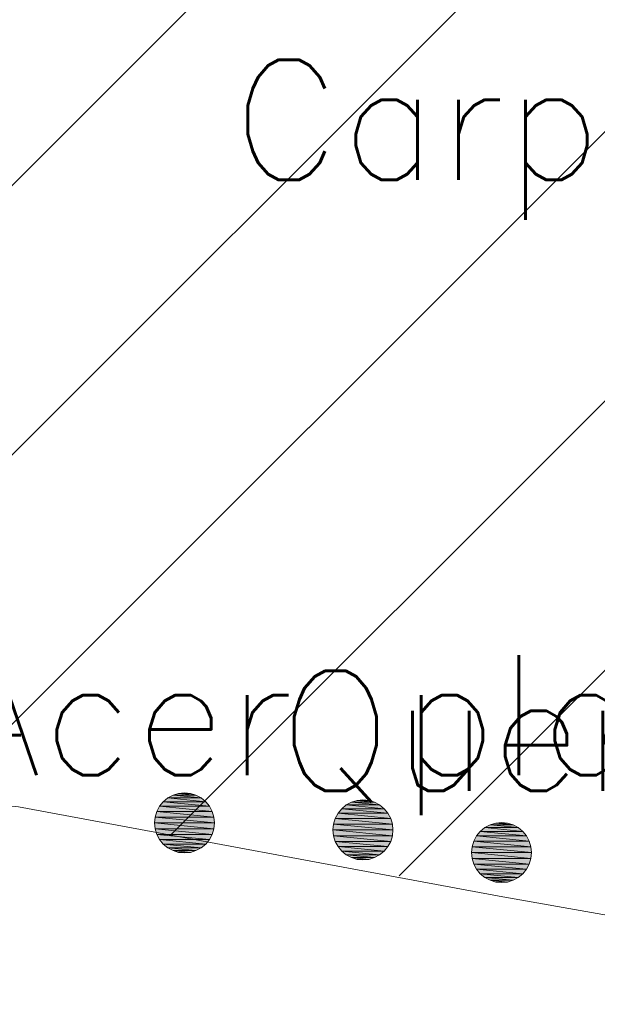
# Model space of a CAD drawing. Header units: metres. Extents: x 102852 to 106916, y 385458 to 392749.
# Tile 24 of 68: x 104682.75 to 104687.56, y 386153.01 to 386161.22. Entities that reach past the tile are written whole.
import ezdxf
from ezdxf.enums import TextEntityAlignment as Align

# ---------------------------------------------------------------- set-up
doc = ezdxf.new("R2010")
doc.units = ezdxf.units.M
for name, color, linetype, lineweight in [('0-BEPLANTING', 14, 'Continuous', 30), ('0-GRAS OM SPORTVELDEN', 2, 'Continuous', 30), ('B-WE-GR-STRUIK-G', 90, 'Continuous', 13), ('Bomen', 84, 'Continuous', 0), ('Boomsoort', 10, 'Continuous', 0)]:
    doc.layers.add(name, color=color, linetype=linetype, lineweight=lineweight)
doc.styles.add('Style-txt', font='txt.shx')

# ---------------------------------------------------------------- blocks, each defined once
blk = doc.blocks.new('MPOLYGON_559')
at = {"layer": 'Bomen', "flags": 128}
for points in [[(104685.4723, 386154.672), (104685.4344, 386154.6409), (104685.788, 386154.6409)], [(104685.5155, 386154.6951), (104685.4723, 386154.672), (104685.7501, 386154.672)], [(104685.4723, 386154.672), (104685.7501, 386154.672), (104685.788, 386154.6409)], [(104685.5624, 386154.7093), (104685.5155, 386154.6951), (104685.7069, 386154.6951)], [(104685.5155, 386154.6951), (104685.7069, 386154.6951), (104685.7501, 386154.672)], [(104685.6112, 386154.7141), (104685.5624, 386154.7093), (104685.66, 386154.7093)], [(104685.5624, 386154.7093), (104685.66, 386154.7093), (104685.7069, 386154.6951)], [(104685.4033, 386154.603), (104685.3802, 386154.5598), (104685.8422, 386154.5598)], [(104685.4344, 386154.6409), (104685.4033, 386154.603), (104685.8191, 386154.603)], [(104685.4033, 386154.603), (104685.8191, 386154.603), (104685.8422, 386154.5598)], [(104685.4344, 386154.6409), (104685.788, 386154.6409), (104685.8191, 386154.603)], [(104685.366, 386154.5129), (104685.3612, 386154.4641), (104685.8612, 386154.4641)], [(104685.3802, 386154.5598), (104685.366, 386154.5129), (104685.8564, 386154.5129)], [(104685.366, 386154.5129), (104685.8564, 386154.5129), (104685.8612, 386154.4641)], [(104685.3802, 386154.5598), (104685.8422, 386154.5598), (104685.8564, 386154.5129)], [(104685.3612, 386154.4641), (104685.366, 386154.4153), (104685.8564, 386154.4153)], [(104685.3612, 386154.4641), (104685.8612, 386154.4641), (104685.8564, 386154.4153)], [(104685.366, 386154.4153), (104685.3802, 386154.3684), (104685.8422, 386154.3684)], [(104685.366, 386154.4153), (104685.8564, 386154.4153), (104685.8422, 386154.3684)], [(104685.3802, 386154.3684), (104685.4033, 386154.3252), (104685.8191, 386154.3252)], [(104685.3802, 386154.3684), (104685.8422, 386154.3684), (104685.8191, 386154.3252)], [(104685.4033, 386154.3252), (104685.4344, 386154.2873), (104685.788, 386154.2873)], [(104685.4033, 386154.3252), (104685.8191, 386154.3252), (104685.788, 386154.2873)], [(104685.4344, 386154.2873), (104685.4723, 386154.2562), (104685.7501, 386154.2562)], [(104685.4344, 386154.2873), (104685.788, 386154.2873), (104685.7501, 386154.2562)], [(104685.4723, 386154.2562), (104685.5155, 386154.2331), (104685.7069, 386154.2331)], [(104685.4723, 386154.2562), (104685.7501, 386154.2562), (104685.7069, 386154.2331)], [(104685.5155, 386154.2331), (104685.5624, 386154.2189), (104685.66, 386154.2189)], [(104685.5155, 386154.2331), (104685.7069, 386154.2331), (104685.66, 386154.2189)], [(104685.5624, 386154.2189), (104685.66, 386154.2189), (104685.6112, 386154.2141)]]:
    blk.add_lwpolyline(points, close=True, dxfattribs=at)
at = {"layer": 'Bomen', "color": 74, "true_color": 0x55aa00, "flags": 128}
for points in [[(104685.4344, 386154.6409), (104685.4723, 386154.672)], [(104685.4723, 386154.672), (104685.5155, 386154.6951)], [(104685.5155, 386154.6951), (104685.5624, 386154.7093)], [(104685.5624, 386154.7093), (104685.6112, 386154.7141)], [(104685.6112, 386154.7141), (104685.66, 386154.7093)], [(104685.66, 386154.7093), (104685.7069, 386154.6951)], [(104685.7069, 386154.6951), (104685.7501, 386154.672)], [(104685.7501, 386154.672), (104685.788, 386154.6409)], [(104685.3802, 386154.5598), (104685.4033, 386154.603)], [(104685.4033, 386154.603), (104685.4344, 386154.6409)], [(104685.788, 386154.6409), (104685.8191, 386154.603)], [(104685.8191, 386154.603), (104685.8422, 386154.5598)], [(104685.3612, 386154.4641), (104685.366, 386154.5129)], [(104685.366, 386154.5129), (104685.3802, 386154.5598)], [(104685.8422, 386154.5598), (104685.8564, 386154.5129)], [(104685.8564, 386154.5129), (104685.8612, 386154.4641)], [(104685.366, 386154.4153), (104685.3612, 386154.4641)], [(104685.8612, 386154.4641), (104685.8564, 386154.4153)], [(104685.3802, 386154.3684), (104685.366, 386154.4153)], [(104685.4033, 386154.3252), (104685.3802, 386154.3684)], [(104685.8422, 386154.3684), (104685.8191, 386154.3252)], [(104685.8564, 386154.4153), (104685.8422, 386154.3684)], [(104685.4344, 386154.2873), (104685.4033, 386154.3252)], [(104685.4723, 386154.2562), (104685.4344, 386154.2873)], [(104685.788, 386154.2873), (104685.7501, 386154.2562)], [(104685.8191, 386154.3252), (104685.788, 386154.2873)], [(104685.5155, 386154.2331), (104685.4723, 386154.2562)], [(104685.5624, 386154.2189), (104685.5155, 386154.2331)], [(104685.6112, 386154.2141), (104685.5624, 386154.2189)], [(104685.66, 386154.2189), (104685.6112, 386154.2141)], [(104685.7069, 386154.2331), (104685.66, 386154.2189)], [(104685.7501, 386154.2562), (104685.7069, 386154.2331)]]:
    blk.add_lwpolyline(points, dxfattribs=at)
at = {"layer": 'Bomen'}
for points in [[(104685.4723, 386154.672), (104685.4344, 386154.6409), (104685.788, 386154.6409)], [(104685.5155, 386154.6951), (104685.4723, 386154.672), (104685.7501, 386154.672)], [(104685.4723, 386154.672), (104685.7501, 386154.672), (104685.788, 386154.6409)], [(104685.5624, 386154.7093), (104685.5155, 386154.6951), (104685.7069, 386154.6951)], [(104685.5155, 386154.6951), (104685.7069, 386154.6951), (104685.7501, 386154.672)], [(104685.6112, 386154.7141), (104685.5624, 386154.7093), (104685.66, 386154.7093)], [(104685.5624, 386154.7093), (104685.66, 386154.7093), (104685.7069, 386154.6951)], [(104685.4033, 386154.603), (104685.3802, 386154.5598), (104685.8422, 386154.5598)], [(104685.4344, 386154.6409), (104685.4033, 386154.603), (104685.8191, 386154.603)], [(104685.4033, 386154.603), (104685.8191, 386154.603), (104685.8422, 386154.5598)], [(104685.4344, 386154.6409), (104685.788, 386154.6409), (104685.8191, 386154.603)], [(104685.366, 386154.5129), (104685.3612, 386154.4641), (104685.8612, 386154.4641)], [(104685.3802, 386154.5598), (104685.366, 386154.5129), (104685.8564, 386154.5129)], [(104685.366, 386154.5129), (104685.8564, 386154.5129), (104685.8612, 386154.4641)], [(104685.3802, 386154.5598), (104685.8422, 386154.5598), (104685.8564, 386154.5129)]]:
    blk.add_solid(points, dxfattribs=at)
at = {"layer": 'Bomen', "extrusion": (0, 0, -1)}
for points in [[(-104685.3612, 386154.4641), (-104685.366, 386154.4153), (-104685.8564, 386154.4153)], [(-104685.3612, 386154.4641), (-104685.8612, 386154.4641), (-104685.8564, 386154.4153)], [(-104685.366, 386154.4153), (-104685.3802, 386154.3684), (-104685.8422, 386154.3684)], [(-104685.366, 386154.4153), (-104685.8564, 386154.4153), (-104685.8422, 386154.3684)], [(-104685.3802, 386154.3684), (-104685.4033, 386154.3252), (-104685.8191, 386154.3252)], [(-104685.3802, 386154.3684), (-104685.8422, 386154.3684), (-104685.8191, 386154.3252)], [(-104685.4033, 386154.3252), (-104685.4344, 386154.2873), (-104685.788, 386154.2873)], [(-104685.4033, 386154.3252), (-104685.8191, 386154.3252), (-104685.788, 386154.2873)], [(-104685.4344, 386154.2873), (-104685.4723, 386154.2562), (-104685.7501, 386154.2562)], [(-104685.4344, 386154.2873), (-104685.788, 386154.2873), (-104685.7501, 386154.2562)], [(-104685.4723, 386154.2562), (-104685.5155, 386154.2331), (-104685.7069, 386154.2331)], [(-104685.4723, 386154.2562), (-104685.7501, 386154.2562), (-104685.7069, 386154.2331)], [(-104685.5155, 386154.2331), (-104685.5624, 386154.2189), (-104685.66, 386154.2189)], [(-104685.5155, 386154.2331), (-104685.7069, 386154.2331), (-104685.66, 386154.2189)], [(-104685.5624, 386154.2189), (-104685.66, 386154.2189), (-104685.6112, 386154.2141)]]:
    blk.add_solid(points, dxfattribs=at)
blk = doc.blocks.new('MPOLYGON_560')
at = {"layer": 'Bomen', "flags": 128}
for points in [[(104684.0285, 386154.7533), (104683.9852, 386154.7302), (104684.263, 386154.7302)], [(104684.0754, 386154.7675), (104684.0285, 386154.7533), (104684.2198, 386154.7533)], [(104684.0285, 386154.7533), (104684.2198, 386154.7533), (104684.263, 386154.7302)], [(104684.1241, 386154.7723), (104684.0754, 386154.7675), (104684.1729, 386154.7675)], [(104684.0754, 386154.7675), (104684.1729, 386154.7675), (104684.2198, 386154.7533)], [(104683.9473, 386154.6991), (104683.9163, 386154.6612), (104684.332, 386154.6612)], [(104683.9852, 386154.7302), (104683.9473, 386154.6991), (104684.3009, 386154.6991)], [(104683.9473, 386154.6991), (104684.3009, 386154.6991), (104684.332, 386154.6612)], [(104683.9852, 386154.7302), (104684.263, 386154.7302), (104684.3009, 386154.6991)], [(104683.8932, 386154.618), (104683.8789, 386154.5711), (104684.3693, 386154.5711)], [(104683.9163, 386154.6612), (104683.8932, 386154.618), (104684.3551, 386154.618)], [(104683.8932, 386154.618), (104684.3551, 386154.618), (104684.3693, 386154.5711)], [(104683.9163, 386154.6612), (104684.332, 386154.6612), (104684.3551, 386154.618)], [(104683.8789, 386154.5711), (104683.8741, 386154.5223), (104684.3741, 386154.5223)], [(104683.8741, 386154.5223), (104683.8789, 386154.4736), (104684.3693, 386154.4736)], [(104683.8741, 386154.5223), (104684.3741, 386154.5223), (104684.3693, 386154.4736)], [(104683.8789, 386154.5711), (104684.3693, 386154.5711), (104684.3741, 386154.5223)], [(104683.8789, 386154.4736), (104683.8932, 386154.4267), (104684.3551, 386154.4267)], [(104683.8789, 386154.4736), (104684.3693, 386154.4736), (104684.3551, 386154.4267)], [(104683.8932, 386154.4267), (104683.9163, 386154.3834), (104684.332, 386154.3834)], [(104683.8932, 386154.4267), (104684.3551, 386154.4267), (104684.332, 386154.3834)], [(104683.9163, 386154.3834), (104683.9473, 386154.3456), (104684.3009, 386154.3456)], [(104683.9163, 386154.3834), (104684.332, 386154.3834), (104684.3009, 386154.3456)], [(104683.9473, 386154.3456), (104683.9852, 386154.3145), (104684.263, 386154.3145)], [(104683.9473, 386154.3456), (104684.3009, 386154.3456), (104684.263, 386154.3145)], [(104683.9852, 386154.3145), (104684.0285, 386154.2914), (104684.2198, 386154.2914)], [(104683.9852, 386154.3145), (104684.263, 386154.3145), (104684.2198, 386154.2914)], [(104684.0285, 386154.2914), (104684.0754, 386154.2771), (104684.1729, 386154.2771)], [(104684.0285, 386154.2914), (104684.2198, 386154.2914), (104684.1729, 386154.2771)], [(104684.0754, 386154.2771), (104684.1729, 386154.2771), (104684.1241, 386154.2723)]]:
    blk.add_lwpolyline(points, close=True, dxfattribs=at)
at = {"layer": 'Bomen', "color": 74, "true_color": 0x55aa00, "flags": 128}
for points in [[(104683.9852, 386154.7302), (104684.0285, 386154.7533)], [(104684.0285, 386154.7533), (104684.0754, 386154.7675)], [(104684.0754, 386154.7675), (104684.1241, 386154.7723)], [(104684.1241, 386154.7723), (104684.1729, 386154.7675)], [(104684.1729, 386154.7675), (104684.2198, 386154.7533)], [(104684.2198, 386154.7533), (104684.263, 386154.7302)], [(104683.9163, 386154.6612), (104683.9473, 386154.6991)], [(104683.9473, 386154.6991), (104683.9852, 386154.7302)], [(104684.263, 386154.7302), (104684.3009, 386154.6991)], [(104684.3009, 386154.6991), (104684.332, 386154.6612)], [(104683.8789, 386154.5711), (104683.8932, 386154.618)], [(104683.8932, 386154.618), (104683.9163, 386154.6612)], [(104684.332, 386154.6612), (104684.3551, 386154.618)], [(104684.3551, 386154.618), (104684.3693, 386154.5711)], [(104683.8741, 386154.5223), (104683.8789, 386154.5711)], [(104683.8789, 386154.4736), (104683.8741, 386154.5223)], [(104684.3693, 386154.5711), (104684.3741, 386154.5223)], [(104684.3741, 386154.5223), (104684.3693, 386154.4736)], [(104683.8932, 386154.4267), (104683.8789, 386154.4736)], [(104683.9163, 386154.3834), (104683.8932, 386154.4267)], [(104684.3551, 386154.4267), (104684.332, 386154.3834)], [(104684.3693, 386154.4736), (104684.3551, 386154.4267)], [(104683.9473, 386154.3456), (104683.9163, 386154.3834)], [(104683.9852, 386154.3145), (104683.9473, 386154.3456)], [(104684.3009, 386154.3456), (104684.263, 386154.3145)], [(104684.332, 386154.3834), (104684.3009, 386154.3456)], [(104684.0285, 386154.2914), (104683.9852, 386154.3145)], [(104684.0754, 386154.2771), (104684.0285, 386154.2914)], [(104684.1241, 386154.2723), (104684.0754, 386154.2771)], [(104684.1729, 386154.2771), (104684.1241, 386154.2723)], [(104684.2198, 386154.2914), (104684.1729, 386154.2771)], [(104684.263, 386154.3145), (104684.2198, 386154.2914)]]:
    blk.add_lwpolyline(points, dxfattribs=at)
at = {"layer": 'Bomen'}
for points in [[(104684.0285, 386154.7533), (104683.9852, 386154.7302), (104684.263, 386154.7302)], [(104684.0754, 386154.7675), (104684.0285, 386154.7533), (104684.2198, 386154.7533)], [(104684.0285, 386154.7533), (104684.2198, 386154.7533), (104684.263, 386154.7302)], [(104684.1241, 386154.7723), (104684.0754, 386154.7675), (104684.1729, 386154.7675)], [(104684.0754, 386154.7675), (104684.1729, 386154.7675), (104684.2198, 386154.7533)], [(104683.9473, 386154.6991), (104683.9163, 386154.6612), (104684.332, 386154.6612)], [(104683.9852, 386154.7302), (104683.9473, 386154.6991), (104684.3009, 386154.6991)], [(104683.9473, 386154.6991), (104684.3009, 386154.6991), (104684.332, 386154.6612)], [(104683.9852, 386154.7302), (104684.263, 386154.7302), (104684.3009, 386154.6991)], [(104683.8932, 386154.618), (104683.8789, 386154.5711), (104684.3693, 386154.5711)], [(104683.9163, 386154.6612), (104683.8932, 386154.618), (104684.3551, 386154.618)], [(104683.8932, 386154.618), (104684.3551, 386154.618), (104684.3693, 386154.5711)], [(104683.9163, 386154.6612), (104684.332, 386154.6612), (104684.3551, 386154.618)], [(104683.8789, 386154.5711), (104683.8741, 386154.5223), (104684.3741, 386154.5223)], [(104683.8789, 386154.5711), (104684.3693, 386154.5711), (104684.3741, 386154.5223)]]:
    blk.add_solid(points, dxfattribs=at)
at = {"layer": 'Bomen', "extrusion": (0, 0, -1)}
for points in [[(-104683.8741, 386154.5223), (-104683.8789, 386154.4736), (-104684.3693, 386154.4736)], [(-104683.8741, 386154.5223), (-104684.3741, 386154.5223), (-104684.3693, 386154.4736)], [(-104683.8789, 386154.4736), (-104683.8932, 386154.4267), (-104684.3551, 386154.4267)], [(-104683.8789, 386154.4736), (-104684.3693, 386154.4736), (-104684.3551, 386154.4267)], [(-104683.8932, 386154.4267), (-104683.9163, 386154.3834), (-104684.332, 386154.3834)], [(-104683.8932, 386154.4267), (-104684.3551, 386154.4267), (-104684.332, 386154.3834)], [(-104683.9163, 386154.3834), (-104683.9473, 386154.3456), (-104684.3009, 386154.3456)], [(-104683.9163, 386154.3834), (-104684.332, 386154.3834), (-104684.3009, 386154.3456)], [(-104683.9473, 386154.3456), (-104683.9852, 386154.3145), (-104684.263, 386154.3145)], [(-104683.9473, 386154.3456), (-104684.3009, 386154.3456), (-104684.263, 386154.3145)], [(-104683.9852, 386154.3145), (-104684.0285, 386154.2914), (-104684.2198, 386154.2914)], [(-104683.9852, 386154.3145), (-104684.263, 386154.3145), (-104684.2198, 386154.2914)], [(-104684.0285, 386154.2914), (-104684.0754, 386154.2771), (-104684.1729, 386154.2771)], [(-104684.0285, 386154.2914), (-104684.2198, 386154.2914), (-104684.1729, 386154.2771)], [(-104684.0754, 386154.2771), (-104684.1729, 386154.2771), (-104684.1241, 386154.2723)]]:
    blk.add_solid(points, dxfattribs=at)
blk = doc.blocks.new('MPOLYGON_685')
at = {"layer": 'Bomen', "flags": 128}
for points in [[(104686.6698, 386154.506), (104686.6265, 386154.4829), (104686.9043, 386154.4829)], [(104686.7167, 386154.5202), (104686.6698, 386154.506), (104686.8611, 386154.506)], [(104686.6698, 386154.506), (104686.8611, 386154.506), (104686.9043, 386154.4829)], [(104686.7654, 386154.525), (104686.7167, 386154.5202), (104686.8142, 386154.5202)], [(104686.7167, 386154.5202), (104686.8142, 386154.5202), (104686.8611, 386154.506)], [(104686.5887, 386154.4518), (104686.5576, 386154.4139), (104686.9733, 386154.4139)], [(104686.6265, 386154.4829), (104686.5887, 386154.4518), (104686.9422, 386154.4518)], [(104686.5887, 386154.4518), (104686.9422, 386154.4518), (104686.9733, 386154.4139)], [(104686.6265, 386154.4829), (104686.9043, 386154.4829), (104686.9422, 386154.4518)], [(104686.5345, 386154.3707), (104686.5202, 386154.3238), (104687.0106, 386154.3238)], [(104686.5576, 386154.4139), (104686.5345, 386154.3707), (104686.9964, 386154.3707)], [(104686.5345, 386154.3707), (104686.9964, 386154.3707), (104687.0106, 386154.3238)], [(104686.5576, 386154.4139), (104686.9733, 386154.4139), (104686.9964, 386154.3707)], [(104686.5202, 386154.3238), (104686.5154, 386154.275), (104687.0154, 386154.275)], [(104686.5154, 386154.275), (104686.5202, 386154.2262), (104687.0106, 386154.2262)], [(104686.5154, 386154.275), (104687.0154, 386154.275), (104687.0106, 386154.2262)], [(104686.5202, 386154.3238), (104687.0106, 386154.3238), (104687.0154, 386154.275)], [(104686.5202, 386154.2262), (104686.5345, 386154.1793), (104686.9964, 386154.1793)], [(104686.5202, 386154.2262), (104687.0106, 386154.2262), (104686.9964, 386154.1793)], [(104686.5345, 386154.1793), (104686.5576, 386154.1361), (104686.9733, 386154.1361)], [(104686.5345, 386154.1793), (104686.9964, 386154.1793), (104686.9733, 386154.1361)], [(104686.5576, 386154.1361), (104686.5887, 386154.0982), (104686.9422, 386154.0982)], [(104686.5576, 386154.1361), (104686.9733, 386154.1361), (104686.9422, 386154.0982)], [(104686.5887, 386154.0982), (104686.6265, 386154.0671), (104686.9043, 386154.0671)], [(104686.5887, 386154.0982), (104686.9422, 386154.0982), (104686.9043, 386154.0671)], [(104686.6265, 386154.0671), (104686.6698, 386154.044), (104686.8611, 386154.044)], [(104686.6265, 386154.0671), (104686.9043, 386154.0671), (104686.8611, 386154.044)], [(104686.6698, 386154.044), (104686.7167, 386154.0298), (104686.8142, 386154.0298)], [(104686.6698, 386154.044), (104686.8611, 386154.044), (104686.8142, 386154.0298)], [(104686.7167, 386154.0298), (104686.8142, 386154.0298), (104686.7654, 386154.025)]]:
    blk.add_lwpolyline(points, close=True, dxfattribs=at)
at = {"layer": 'Bomen', "color": 74, "true_color": 0x55aa00, "flags": 128}
for points in [[(104686.6265, 386154.4829), (104686.6698, 386154.506)], [(104686.6698, 386154.506), (104686.7167, 386154.5202)], [(104686.7167, 386154.5202), (104686.7654, 386154.525)], [(104686.7654, 386154.525), (104686.8142, 386154.5202)], [(104686.8142, 386154.5202), (104686.8611, 386154.506)], [(104686.8611, 386154.506), (104686.9043, 386154.4829)], [(104686.5576, 386154.4139), (104686.5887, 386154.4518)], [(104686.5887, 386154.4518), (104686.6265, 386154.4829)], [(104686.9043, 386154.4829), (104686.9422, 386154.4518)], [(104686.9422, 386154.4518), (104686.9733, 386154.4139)], [(104686.5202, 386154.3238), (104686.5345, 386154.3707)], [(104686.5345, 386154.3707), (104686.5576, 386154.4139)], [(104686.9733, 386154.4139), (104686.9964, 386154.3707)], [(104686.9964, 386154.3707), (104687.0106, 386154.3238)], [(104686.5154, 386154.275), (104686.5202, 386154.3238)], [(104686.5202, 386154.2262), (104686.5154, 386154.275)], [(104687.0106, 386154.3238), (104687.0154, 386154.275)], [(104687.0154, 386154.275), (104687.0106, 386154.2262)], [(104686.5345, 386154.1793), (104686.5202, 386154.2262)], [(104686.5576, 386154.1361), (104686.5345, 386154.1793)], [(104686.9964, 386154.1793), (104686.9733, 386154.1361)], [(104687.0106, 386154.2262), (104686.9964, 386154.1793)], [(104686.5887, 386154.0982), (104686.5576, 386154.1361)], [(104686.6265, 386154.0671), (104686.5887, 386154.0982)], [(104686.9422, 386154.0982), (104686.9043, 386154.0671)], [(104686.9733, 386154.1361), (104686.9422, 386154.0982)], [(104686.6698, 386154.044), (104686.6265, 386154.0671)], [(104686.7167, 386154.0298), (104686.6698, 386154.044)], [(104686.7654, 386154.025), (104686.7167, 386154.0298)], [(104686.8142, 386154.0298), (104686.7654, 386154.025)], [(104686.8611, 386154.044), (104686.8142, 386154.0298)], [(104686.9043, 386154.0671), (104686.8611, 386154.044)]]:
    blk.add_lwpolyline(points, dxfattribs=at)
at = {"layer": 'Bomen'}
for points in [[(104686.6698, 386154.506), (104686.6265, 386154.4829), (104686.9043, 386154.4829)], [(104686.7167, 386154.5202), (104686.6698, 386154.506), (104686.8611, 386154.506)], [(104686.6698, 386154.506), (104686.8611, 386154.506), (104686.9043, 386154.4829)], [(104686.7654, 386154.525), (104686.7167, 386154.5202), (104686.8142, 386154.5202)], [(104686.7167, 386154.5202), (104686.8142, 386154.5202), (104686.8611, 386154.506)], [(104686.5887, 386154.4518), (104686.5576, 386154.4139), (104686.9733, 386154.4139)], [(104686.6265, 386154.4829), (104686.5887, 386154.4518), (104686.9422, 386154.4518)], [(104686.5887, 386154.4518), (104686.9422, 386154.4518), (104686.9733, 386154.4139)], [(104686.6265, 386154.4829), (104686.9043, 386154.4829), (104686.9422, 386154.4518)], [(104686.5345, 386154.3707), (104686.5202, 386154.3238), (104687.0106, 386154.3238)], [(104686.5576, 386154.4139), (104686.5345, 386154.3707), (104686.9964, 386154.3707)], [(104686.5345, 386154.3707), (104686.9964, 386154.3707), (104687.0106, 386154.3238)], [(104686.5576, 386154.4139), (104686.9733, 386154.4139), (104686.9964, 386154.3707)], [(104686.5202, 386154.3238), (104686.5154, 386154.275), (104687.0154, 386154.275)], [(104686.5202, 386154.3238), (104687.0106, 386154.3238), (104687.0154, 386154.275)]]:
    blk.add_solid(points, dxfattribs=at)
at = {"layer": 'Bomen', "extrusion": (0, 0, -1)}
for points in [[(-104686.5154, 386154.275), (-104686.5202, 386154.2262), (-104687.0106, 386154.2262)], [(-104686.5154, 386154.275), (-104687.0154, 386154.275), (-104687.0106, 386154.2262)], [(-104686.5202, 386154.2262), (-104686.5345, 386154.1793), (-104686.9964, 386154.1793)], [(-104686.5202, 386154.2262), (-104687.0106, 386154.2262), (-104686.9964, 386154.1793)], [(-104686.5345, 386154.1793), (-104686.5576, 386154.1361), (-104686.9733, 386154.1361)], [(-104686.5345, 386154.1793), (-104686.9964, 386154.1793), (-104686.9733, 386154.1361)], [(-104686.5576, 386154.1361), (-104686.5887, 386154.0982), (-104686.9422, 386154.0982)], [(-104686.5576, 386154.1361), (-104686.9733, 386154.1361), (-104686.9422, 386154.0982)], [(-104686.5887, 386154.0982), (-104686.6265, 386154.0671), (-104686.9043, 386154.0671)], [(-104686.5887, 386154.0982), (-104686.9422, 386154.0982), (-104686.9043, 386154.0671)], [(-104686.6265, 386154.0671), (-104686.6698, 386154.044), (-104686.8611, 386154.044)], [(-104686.6265, 386154.0671), (-104686.9043, 386154.0671), (-104686.8611, 386154.044)], [(-104686.6698, 386154.044), (-104686.7167, 386154.0298), (-104686.8142, 386154.0298)], [(-104686.6698, 386154.044), (-104686.8611, 386154.044), (-104686.8142, 386154.0298)], [(-104686.7167, 386154.0298), (-104686.8142, 386154.0298), (-104686.7654, 386154.025)]]:
    blk.add_solid(points, dxfattribs=at)

msp = doc.modelspace()

# ---------------------------------------------------------------- hatches: boundary and pattern name
at = {"layer": '0-BEPLANTING', "ltscale": 0.2}
h = msp.add_hatch(dxfattribs=at)
h.set_pattern_fill('ANSI31', color=256, scale=0.1, pattern_type=2)
h.set_pattern_definition([(45, (0, 0), (-1.122532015, 1.122532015), [])])
h.paths.add_polyline_path([(104725.5041, 386185.5516), (104726.6904, 386186.8565), (104726.555, 386187.927), (104724.615, 386190.53), (104723.233, 386191.094), (104717.329, 386186.1), (104712.077, 386184.804), (104708.52, 386182.898), (104698.239, 386179.646), (104694.2933, 386178.6552), (104670.177, 386171.463), (104661.665, 386170.595), (104657.921, 386171.026), (104649.315, 386168.762), (104644.0499, 386169.2425), (104655.4503, 386131.7819), (104667.9356, 386135.5249), (104668.023, 386138.7861), (104669.2426, 386146.0611), (104670.0823, 386149.9305), (104670.6299, 386153.3984), (104670.9585, 386154.2745), (104672.1632, 386155.187), (104673.9521, 386155.3696), (104673.9582, 386155.3694), (104676.1426, 386155.2966), (104682.7414, 386154.6566), (104689.9679, 386153.3429), (104693.2526, 386153.9059)])
at = {"layer": '0-GRAS OM SPORTVELDEN', "ltscale": 0.2}
h = msp.add_hatch(dxfattribs=at)
h.set_pattern_fill('ANSI31', color=256, scale=0.1, style=0, pattern_type=2)
h.set_pattern_definition([(45, (0.0001, -2e-20), (-1.122532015, 1.122532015), [])])
h.paths.add_polyline_path([(104619.488, 386300.894), (104617.6524, 386300.2879), (104617.5015, 386300.1567), (104619.581, 386289.956), (104621.2638, 386290.2364), (104621.247, 386290.337)], flags=17)
h.paths.add_polyline_path([(104557.247, 386214.543), (104555.4421, 386214.9354), (104553.7303, 386215.6291), (104552.1613, 386216.6037), (104550.781, 386217.831), (104552.019, 386210.717), (104528.482, 386184.038), (104528.455, 386183.938), (104530.486, 386175.135), (104530.88, 386174.045), (104532.1, 386170.641), (104534.504, 386166.088), (104537.31, 386161.945), (104539.961, 386159.918), (104544.683, 386157.74), (104549.448, 386156.066), (104553.504, 386155.407), (104556.628, 386155.983), (104558.928, 386157.469), (104562.25, 386160.578), (104563.42, 386161.783), (104565.633, 386163.492), (104567.861, 386164.791), (104569.908, 386165.507), (104572.419, 386165.771), (104576.253, 386165.57), (104580.316, 386165.349), (104586.226, 386164.913), (104590.978, 386164.572), (104595.3, 386164.329), (104596.59, 386160.217), (104598.518, 386154.429), (104608.6333, 386157.5377), (104608.3002, 386158.6214), (104616.694, 386161.244), (104627.633, 386164.579), (104635.788, 386167.129), (104643.916, 386169.54), (104644.0192, 386169.2453), (104649.315, 386168.762), (104652.746, 386169.712), (104657.921, 386171.026), (104661.665, 386170.595), (104670.177, 386171.463), (104687.459, 386176.939), (104698.239, 386179.646), (104708.52, 386182.898), (104712.077, 386184.804), (104717.329, 386186.1), (104723.233, 386191.094), (104724.615, 386190.53), (104726.555, 386187.927), (104726.6904, 386186.8565), (104728.791, 386186.85), (104728.195, 386187.814), (104723.035, 386216.097), (104723.258, 386216.294), (104717.9423, 386245.2771), (104717.449, 386245.209), (104713.823, 386265.411), (104728.055, 386267.938), (104728.576, 386270.771), (104724.981, 386291.15), (104724.5133, 386293.9194), (104720.809, 386291.521), (104717.746, 386291.349), (104716.632, 386292.004), (104714.389, 386296.35), (104712.249, 386303.881), (104708.254, 386313.042), (104706.534, 386312.462), (104704.171, 386312.716), (104701.309, 386316.197), (104699.228, 386319.799), (104698.398, 386322.942), (104698.511, 386324.932), (104699.4389, 386326.1472), (104706.229, 386327.629), (104702.8688, 386328.0105), (104699.7634, 386330.963), (104699.346, 386329.98), (104697.939, 386329.455), (104696.532, 386329.623), (104695.103, 386331.308), (104691.58, 386332.037), (104687.031, 386332.689), (104684.41, 386333.009), (104677.492, 386333.005), (104671.521, 386332.808), (104664.236, 386331.939), (104660.846, 386331.794), (104659.078, 386332.035), (104658.2978, 386334.1626), (104654.263, 386333.646), (104652.54, 386333.403), (104646.7793, 386332.606), (104648.982, 386332.637), (104649.372, 386331.308), (104620.271, 386326.782), (104624.8076, 386304.2553), (104626.392, 386304.589), (104626.7056, 386303.0226), (104628.473, 386293.179), (104628.423, 386293.173), (104631.096, 386278.671), (104631.2332, 386277.935), (104632.063, 386278.074), (104632.07, 386277.973), (104632.481, 386278.019), (104633.013, 386275.276), (104632.589, 386275.211), (104632.606, 386275.134), (104631.7833, 386274.9849), (104635.3973, 386255.6039), (104636.281, 386255.703), (104636.321, 386255.549), (104636.643, 386255.626), (104637.162, 386252.923), (104636.817, 386252.859), (104636.809, 386252.762), (104635.9667, 386252.55), (104636.142, 386251.61), (104641.272, 386223.539), (104643.237, 386212.575), (104642.1867, 386212.3784), (104642.798, 386208.809), (104641.119, 386208.47), (104638.9369, 386219.3085), (104641.0979, 386219.7436), (104640.476, 386223.387), (104635.515, 386250.543), (104630.302, 386278.562), (104627.655, 386293.02), (104627.597, 386293.013), (104625.8205, 386302.8635), (104619.038, 386301.493), (104616.605, 386299.377), (104637.859, 386186.261), (104636.566, 386185.994), (104615.422, 386298.405), (104580.881, 386294.064), (104550.723, 386286.423), (104547.944, 386283.728), (104547.3211, 386282.5021), (104546.9401, 386281.1808), (104546.8146, 386279.8115), (104546.949, 386278.443), (104553.415, 386243.828), (104554.541, 386244.055), (104555.72, 386237.614), (104554.924, 386237.468), (104557.756, 386222.506), (104558.575, 386222.691), (104559.773, 386216.223), (104558.604, 386215.983), (104565.256, 386180.773), (104569.235, 386175.804), (104567.962, 386174.803), (104563.711, 386180.181)])
h.paths.add_polyline_path([(104569.66, 386181.657), (104578.662, 386183.328), (104580.572, 386183.7), (104577.579, 386199.749), (104590.208, 386202.154, -0.491164), (104604.192, 386204.778), (104616.946, 386207.149), (104619.968, 386191.083), (104621.783, 386191.39), (104630.879, 386193.124, -0.467531), (104631.471, 386194.047), (104622.378, 386242.456), (104599.7826, 386238.1558, -0.04693), (104599.9395, 386236.488, -0.910346), (104582.2094, 386234.8201), (104582.177, 386234.814), (104559.582, 386230.488), (104568.6657, 386182.226, -0.430584)], flags=17)
h.paths.add_polyline_path([(104577.78, 386268.386), (104591.732, 386271.027, -0.481268)])
h.paths.add_polyline_path([(104635.317, 386206.146), (104637.2126, 386206.4966), (104639.1572, 386195.9832), (104637.291, 386195.607)], flags=17)
h.paths.add_polyline_path([(104637.5465, 386194.3277), (104639.156, 386194.644), (104640.857, 386186.857), (104639.0832, 386186.5084)], flags=17)
h.paths.add_polyline_path([(104635.0626, 386207.561), (104633.263, 386217.596), (104634.882, 386217.975), (104636.886, 386207.888)], flags=17)
h.paths.add_polyline_path([(104632.9968, 386219.0855), (104630.948, 386229.833), (104632.53, 386230.217), (104634.715, 386219.413)], flags=17)
h.paths.add_polyline_path([(104641.238, 386207.115), (104643.2257, 386207.4478), (104644.9716, 386197.0188), (104643.318, 386196.742)], flags=17)
h.paths.add_polyline_path([(104643.581, 386195.53), (104645.202, 386195.914), (104646.271, 386188.982), (104644.987, 386188.661)], flags=17)
h.paths.add_polyline_path([(104630.6794, 386231.2746), (104628.4257, 386241.6541), (104630.355, 386242.073), (104632.224, 386231.61)], flags=17)
h.paths.add_polyline_path([(104638.766, 386220.264), (104636.773, 386231.004), (104638.744, 386231.431), (104640.6655, 386220.601)], flags=17)
h.paths.add_polyline_path([(104628.248, 386242.948), (104626.345, 386253.51), (104628.1591, 386253.8475), (104630.113, 386243.345)], flags=17)
h.paths.add_polyline_path([(104636.646, 386232.079), (104634.6123, 386242.6965), (104636.432, 386243.045), (104638.4718, 386232.4299)], flags=17)
h.paths.add_polyline_path([(104648.466, 386208.066), (104687.473, 386215.293), (104692.955, 386185.899), (104653.831, 386178.845)], flags=17)
h.paths.add_polyline_path([(104646.842, 386216.915), (104646.669, 386217.631), (104637.738, 386266.027), (104628.859, 386314.453), (104628.712, 386315.25), (104629.447, 386315.388), (104638.62, 386317.098), (104640.32, 386317.415), (104651.131, 386319.386), (104656.42, 386320.36), (104663.754, 386321.648), (104669.038, 386322.663), (104679.818, 386324.611), (104681.73, 386324.98), (104690.753, 386326.632), (104691.509, 386326.771), (104691.655, 386326.057), (104700.614, 386277.511), (104709.519, 386229.3), (104709.657, 386228.519), (104708.928, 386228.36), (104699.853, 386226.674), (104697.969, 386226.321), (104687.217, 386224.365), (104681.88, 386223.362), (104674.552, 386222.009), (104669.315, 386221.059), (104658.429, 386219.044), (104656.759, 386218.72), (104647.632, 386217.06)], flags=17)
h.paths.add_polyline_path([(104634.345, 386243.837), (104632.3551, 386254.6667), (104634.12, 386254.991), (104636.121, 386244.243), (104636.1346, 386244.1702)], flags=17)
h.paths.add_polyline_path([(104626.331, 386254.635), (104624.174, 386265.283), (104625.981, 386265.745), (104628.017, 386254.979)], flags=17)
h.paths.add_polyline_path([(104632.159, 386255.673), (104630.143, 386266.3818), (104631.658, 386266.667), (104634.0298, 386256.0926)], flags=17)
h.paths.add_polyline_path([(104623.867, 386266.414), (104621.9158, 386277.016), (104623.622, 386277.33), (104625.6699, 386266.7634)], flags=17)
h.paths.add_polyline_path([(104668.206, 386237.514, -0.485412), (104682.469, 386240.143)])
h.paths.add_polyline_path([(104629.9542, 386267.6075), (104628.137, 386277.879), (104629.4939, 386278.1405), (104631.472, 386267.876)], flags=17)
h.paths.add_polyline_path([(104621.645, 386278.086), (104619.722, 386288.871), (104621.453, 386289.087), (104623.424, 386278.491), (104623.4373, 386278.4194)], flags=17)
h.paths.add_polyline_path([(104660.2926, 386271.815, -1), (104678.2134, 386271.815, -0.914044), (104660.4366, 386270.2151), (104660.36, 386270.201), (104660.4367, 386270.2149, -0.044914)])
h.paths.add_polyline_path([(104627.842, 386279.112), (104625.592, 386289.991), (104627.419, 386290.418), (104629.231, 386279.353)], flags=17)
h.paths.add_polyline_path([(104625.394, 386291.012), (104623.236, 386302.165), (104625.238, 386302.5272), (104627.252, 386291.396), (104627.2604, 386291.3497)], flags=17)
h.paths.add_polyline_path([(104655.991, 386303.602), (104670.244, 386306.217, -0.498792)])
h.paths.add_polyline_path([(104722.69, 386211.573), (104723.086, 386211.638), (104727.43, 386187.892), (104727.038, 386187.909)], flags=17)
h.paths.add_polyline_path([(104722.318, 386213.813), (104716.662, 386244.718), (104713.027, 386265.248), (104713.426, 386265.372), (104717.108, 386244.842), (104722.769, 386213.936)], flags=17)
h.paths.add_polyline_path([(104613.246, 386291.062, -0.540709), (104612.327, 386291.628), (104603.24, 386289.898), (104601.417, 386289.578), (104604.456, 386273.445), (104591.732, 386271.027, -0.481268), (104577.78, 386268.386), (104565.044, 386265.992), (104562.003, 386282.049), (104560.095, 386281.71), (104551.049, 386279.985, -0.419907), (104550.459, 386279.065), (104559.582, 386230.488), (104582.2094, 386234.8202, -0.046929), (104582.0525, 386236.488, -0.910346), (104599.7826, 386238.1559), (104599.815, 386238.162), (104622.378, 386242.456)], flags=17)
h.paths.add_polyline_path([(104601.417, 386289.578), (104590.561, 386287.518), (104591.539, 386282.21), (104573.771, 386278.868), (104572.715, 386284.094), (104562.003, 386282.049), (104565.044, 386265.992), (104577.78, 386268.386), (104591.732, 386271.027), (104604.456, 386273.445)])
h.paths.add_polyline_path([(104590.561, 386287.518), (104585.344, 386286.549), (104578.052, 386285.182), (104572.715, 386284.094), (104573.771, 386278.868), (104591.539, 386282.21)])
h.paths.add_polyline_path([(104582.0525, 386236.488, 0.046929), (104582.2094, 386234.8202, 0.910349), (104599.9395, 386236.488, 0.04693), (104599.7826, 386238.1558, 0.910347)], flags=17)
h.paths.add_polyline_path([(104616.946, 386207.149), (104604.192, 386204.778), (104590.208, 386202.154), (104577.579, 386199.749), (104580.572, 386183.7), (104591.345, 386185.689), (104590.311, 386190.997), (104608.139, 386194.309), (104609.158, 386189.023), (104619.968, 386191.083)])
h.paths.add_polyline_path([(104608.139, 386194.309), (104590.311, 386190.997), (104591.345, 386185.689), (104596.617, 386186.678), (104603.91, 386187.998), (104609.158, 386189.023)])
h.paths.add_polyline_path([(104590.208, 386202.154), (104604.192, 386204.778, 0.491164)])
h.paths.add_polyline_path([(104678.2134, 386271.815, 0.044914), (104678.0693, 386273.4151), (104660.4367, 386270.2149, 0.914032)])
h.paths.add_polyline_path([(104660.2926, 386271.815, 0.044914), (104660.4367, 386270.2149), (104678.0693, 386273.4151, 0.914032)])
h.paths.add_polyline_path([(104670.244, 386306.217), (104655.991, 386303.602, 0.498792)])
h.paths.add_polyline_path([(104668.206, 386237.514), (104682.469, 386240.143, 0.485412)])
h.paths.add_polyline_path([(104573.8641, 386333.3324), (104584.207, 386326.323), (104587.0371, 386324.0811), (104575.446, 386312.728), (104546.85, 386284.901), (104546.0763, 386283.6409), (104545.5302, 386282.2667), (104545.2279, 386280.8193), (104545.1783, 386280.8193), (104545.1783, 386279.3414), (104545.383, 386277.877), (104550.751, 386248.556), (104550.739, 386247.813), (104545.319, 386235.152), (104548.264, 386217.845), (104549.399, 386211.516), (104527.935, 386187.074), (104527.063, 386194.071), (104526.574, 386199.783), (104527.01, 386211.525), (104527.882, 386218.276), (104529.665, 386226.88), (104532.672, 386238.831), (104535.734, 386248.903), (104538.17, 386256.427), (104540.006, 386262.848), (104540.44, 386266.318), (104540.605, 386274.672), (104542.075, 386280.64), (104544.403, 386286.002), (104547.111, 386291.108), (104550.364, 386294.7), (104558.507, 386307.287), (104560.024, 386312.014), (104569.567, 386326.774), (104572.69, 386331.525)])

# ---------------------------------------------------------------- linework, layer by layer
at = {"layer": 'B-WE-GR-STRUIK-G', "flags": 128}
msp.add_lwpolyline([(104667.9054, 386134.3967), (104668.023, 386138.7861), (104669.2426, 386146.0611), (104670.0823, 386149.9305), (104670.6299, 386153.3984), (104670.9585, 386154.2745), (104672.1632, 386155.187), (104673.9521, 386155.3696), (104676.1426, 386155.2966), (104682.7414, 386154.6566), (104686.777, 386153.9059), (104689.9679, 386153.3429), (104693.2526, 386153.9059), (104720.6994, 386180.7476)], dxfattribs=at)

# ---------------------------------------------------------------- block references
at = {"layer": 'Bomen', "rotation": 360}
for name in ['MPOLYGON_560', 'MPOLYGON_559', 'MPOLYGON_685']:
    msp.add_blockref(name, (0, 0, 0.1341), dxfattribs=at)

# ---------------------------------------------------------------- texts
at = {"layer": 'Boomsoort', "color": 7, "style": 'Style-txt'}
for s, p in [('Carpinus betulus', (104695.9994, 386159.8817, 0.1341)), ('Acer platanoides', (104693.51, 386154.92, 0.1341)), ('Quercus robur', (104694.759, 386154.7894, 0.1341))]:
    msp.add_text(s, height=1, dxfattribs=at).set_placement(p, align=Align.RIGHT)

doc.saveas('drawing.dxf')
